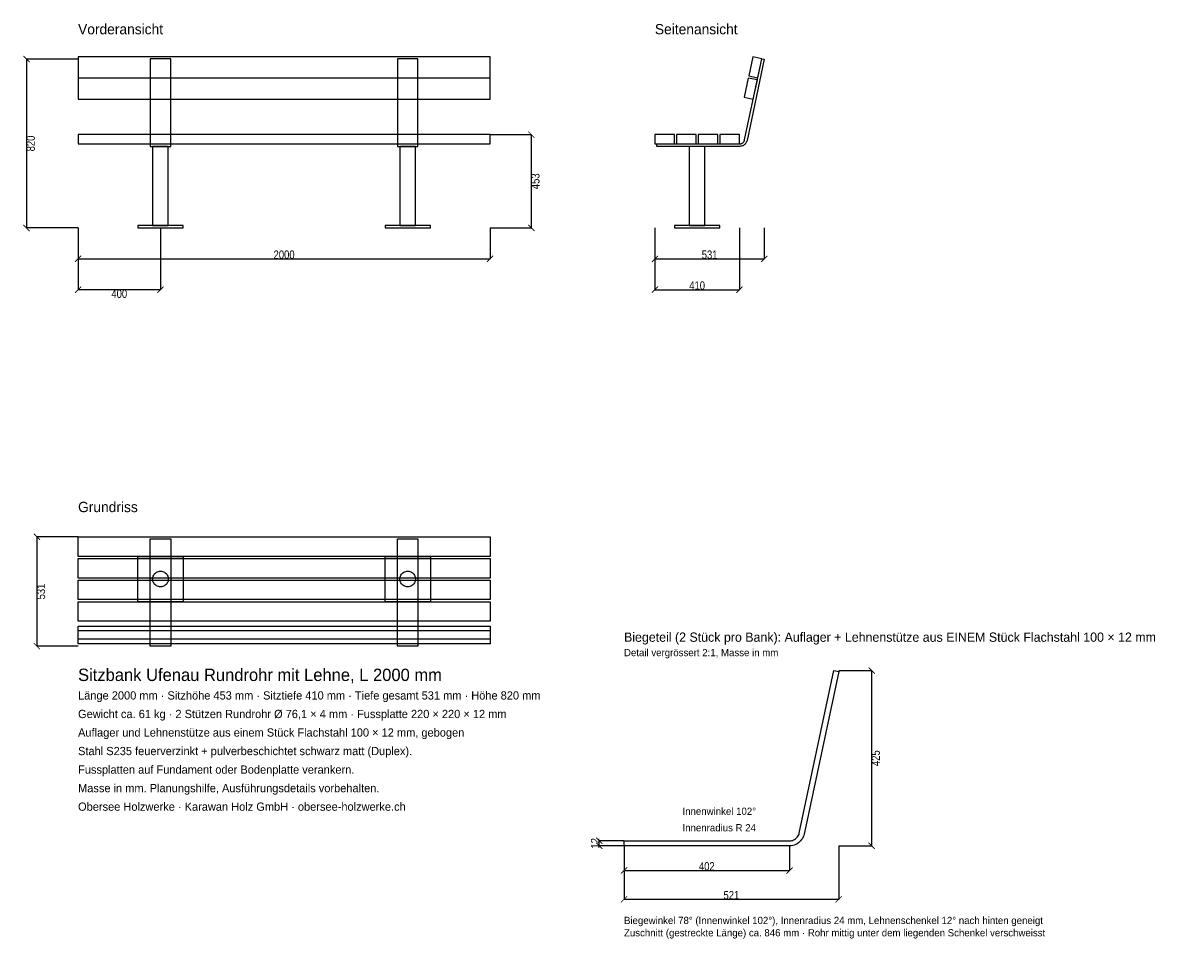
# Model space of a CAD drawing. Header units: millimetres. Extents: x -267 to 5353, y -4952 to -506.
import ezdxf

# ---------------------------------------------------------------- set-up
doc = ezdxf.new("R2010")
doc.units = ezdxf.units.MM
for name, color, linetype in [('2D_Ansichten', 7, 'Continuous'), ('2D_Masse', 1, 'Continuous'), ('2D_Text', 7, 'Continuous')]:
    doc.layers.add(name, color=color, linetype=linetype)
doc.styles.add('OpenSansCondensed-Light', font='OpenSansCondensed-Light.ttf')
doc.dimstyles.new('DETAIL2', dxfattribs={"dimtxt": 40, "dimasz": 30, "dimexe": 0.375, "dimexo": 0.125, "dimgap": 0.1, "dimtad": 1, "dimdec": 0, "dimlfac": 0.5, "dimzin": 12, "dimdsep": 46, "dimtxsty": 'OpenSansCondensed-Light', "dimblk": 'ARCHTICK', "dimcen": 2.5, "dimazin": 3, "dimtfac": 0.5, "dimtmove": 2, "dimatfit": 3})
doc.dimstyles.new('EZDXF', dxfattribs={"dimtxt": 40, "dimasz": 30, "dimexe": 0.375, "dimexo": 0.125, "dimgap": 0.1, "dimtad": 1, "dimdec": 0, "dimzin": 12, "dimdsep": 46, "dimtxsty": 'OpenSansCondensed-Light', "dimblk": 'ARCHTICK', "dimcen": 2.5, "dimazin": 3, "dimtfac": 0.5, "dimtmove": 2, "dimatfit": 3})

# ---------------------------------------------------------------- blocks, each defined once
blk = doc.blocks.new('_ARCHTICK')
at = {"color": 0, "linetype": 'BYBLOCK', "const_width": 0.15}
blk.add_lwpolyline([(-0.5, -0.5), (0.5, 0.5)], dxfattribs=at)

msp = doc.modelspace()

# ---------------------------------------------------------------- linework, layer by layer
at = {"layer": '2D_Ansichten'}
for points in [[(2000, -669.4), (0, -669.4), (0, -771.7), (2000, -771.7)], [(3255.5, -762.3), (3299.5, -771.7), (3319.3, -678.8), (3275.3, -669.4)], [(450, -678.8), (350, -678.8), (350, -1104), (450, -1104)], [(1650, -678.8), (1550, -678.8), (1550, -1104), (1650, -1104)], [(2810, -1092), (3212, -1092), (3214.5, -1091.9), (3217, -1091.5), (3219.4, -1090.8), (3221.8, -1089.9), (3224, -1088.8), (3226.1, -1087.4), (3228.1, -1085.8), (3229.8, -1084.1), (3231.4, -1082.1), (3232.8, -1080), (3233.9, -1077.8), (3234.8, -1075.4), (3235.5, -1073), (3319.3, -678.8), (3331, -681.2), (3247.2, -1075.5), (3246.2, -1079.1), (3244.9, -1082.6), (3243.2, -1086), (3241.1, -1089.2), (3238.8, -1092.1), (3236.1, -1094.8), (3233.2, -1097.1), (3230, -1099.2), (3226.6, -1100.9), (3223.1, -1102.2), (3219.5, -1103.2), (3215.8, -1103.8), (3212, -1104), (2810, -1104)], [(2810, -1092), (3212, -1092), (3214.5, -1091.9), (3217, -1091.5), (3219.4, -1090.8), (3221.8, -1089.9), (3224, -1088.8), (3226.1, -1087.4), (3228.1, -1085.8), (3229.8, -1084.1), (3231.4, -1082.1), (3232.8, -1080), (3233.9, -1077.8), (3234.8, -1075.4), (3235.5, -1073), (3319.3, -678.8), (3331, -681.2), (3247.2, -1075.5), (3246.2, -1079.1), (3244.9, -1082.6), (3243.2, -1086), (3241.1, -1089.2), (3238.8, -1092.1), (3236.1, -1094.8), (3233.2, -1097.1), (3230, -1099.2), (3226.6, -1100.9), (3223.1, -1102.2), (3219.5, -1103.2), (3215.8, -1103.8), (3212, -1104), (2810, -1104)], [(2000, -772.1), (0, -772.1), (0, -874.4), (2000, -874.4)], [(3233.7, -865), (3277.7, -874.4), (3297.4, -781.5), (3253.4, -772.1)], [(0, -1092), (2000, -1092), (2000, -1047), (0, -1047)], [(0, -1092), (2000, -1092), (2000, -1047), (0, -1047)], [(0, -1092), (2000, -1092), (2000, -1047), (0, -1047)], [(0, -1092), (2000, -1092), (2000, -1047), (0, -1047)], [(2800, -1092), (2895, -1092), (2895, -1047), (2800, -1047)], [(2905, -1092), (3000, -1092), (3000, -1047), (2905, -1047)], [(3010, -1092), (3105, -1092), (3105, -1047), (3010, -1047)], [(3115, -1092), (3210, -1092), (3210, -1047), (3115, -1047)], [(361.9, -1488), (438.1, -1488), (438.1, -1104), (361.9, -1104)], [(1562, -1488), (1638, -1488), (1638, -1104), (1562, -1104)], [(2966.9, -1488), (3043.1, -1488), (3043.1, -1104), (2966.9, -1104)], [(2966.9, -1488), (3043.1, -1488), (3043.1, -1104), (2966.9, -1104)], [(290, -1500), (510, -1500), (510, -1488), (290, -1488)], [(1490, -1500), (1710, -1500), (1710, -1488), (1490, -1488)], [(2895, -1500), (3115, -1500), (3115, -1488), (2895, -1488)], [(2895, -1500), (3115, -1500), (3115, -1488), (2895, -1488)], [(0, -3000), (2000, -3000), (2000, -3095), (0, -3095)], [(350, -3010), (450, -3010), (450, -3531), (350, -3531)], [(1550, -3010), (1650, -3010), (1650, -3531), (1550, -3531)], [(0, -3105), (2000, -3105), (2000, -3200), (0, -3200)], [(290, -3095), (510, -3095), (510, -3315), (290, -3315)], [(1490, -3095), (1710, -3095), (1710, -3315), (1490, -3315)], [(361.9, -3205), (362.3, -3200), (363.2, -3195.2), (364.8, -3190.4), (367, -3186), (369.8, -3181.8), (373.1, -3178.1), (376.8, -3174.8), (381, -3172), (385.4, -3169.8), (390.2, -3168.2), (395, -3167.3), (400, -3166.9), (405, -3167.3), (409.8, -3168.2), (414.6, -3169.8), (419, -3172), (423.2, -3174.8), (426.9, -3178.1), (430.2, -3181.8), (433, -3186), (435.2, -3190.4), (436.8, -3195.2), (437.7, -3200), (438.1, -3205), (437.7, -3210), (436.8, -3214.8), (435.2, -3219.6), (433, -3224), (430.2, -3228.2), (426.9, -3231.9), (423.2, -3235.2), (419, -3238), (414.6, -3240.2), (409.8, -3241.8), (405, -3242.7), (400, -3243.1), (395, -3242.7), (390.2, -3241.8), (385.4, -3240.2), (381, -3238), (376.8, -3235.2), (373.1, -3231.9), (369.8, -3228.2), (367, -3224), (364.8, -3219.6), (363.2, -3214.8), (362.3, -3210)], [(1562, -3205), (1562.3, -3200), (1563.2, -3195.2), (1564.8, -3190.4), (1567, -3186), (1569.8, -3181.8), (1573.1, -3178.1), (1576.8, -3174.8), (1581, -3172), (1585.4, -3169.8), (1590.2, -3168.2), (1595, -3167.3), (1600, -3166.9), (1605, -3167.3), (1609.8, -3168.2), (1614.6, -3169.8), (1619, -3172), (1623.2, -3174.8), (1626.9, -3178.1), (1630.2, -3181.8), (1633, -3186), (1635.2, -3190.4), (1636.8, -3195.2), (1637.7, -3200), (1638, -3205), (1637.7, -3210), (1636.8, -3214.8), (1635.2, -3219.6), (1633, -3224), (1630.2, -3228.2), (1626.9, -3231.9), (1623.2, -3235.2), (1619, -3238), (1614.6, -3240.2), (1609.8, -3241.8), (1605, -3242.7), (1600, -3243.1), (1595, -3242.7), (1590.2, -3241.8), (1585.4, -3240.2), (1581, -3238), (1576.8, -3235.2), (1573.1, -3231.9), (1569.8, -3228.2), (1567, -3224), (1564.8, -3219.6), (1563.2, -3214.8), (1562.3, -3210)], [(0, -3210), (2000, -3210), (2000, -3305), (0, -3305)], [(0, -3315), (2000, -3315), (2000, -3410), (0, -3410)], [(0, -3433.7), (2000, -3433.7), (2000, -3497.4), (0, -3497.4)], [(0, -3455.5), (2000, -3455.5), (2000, -3519.3), (0, -3519.3)], [(2650, -4476), (3454, -4476), (3459, -4475.7), (3464, -4475), (3468.8, -4473.7), (3473.5, -4471.9), (3478, -4469.6), (3482.2, -4466.8), (3486.1, -4463.7), (3489.7, -4460.1), (3492.8, -4456.2), (3495.6, -4452), (3497.9, -4447.5), (3499.7, -4442.8), (3501, -4438), (3668.5, -3649.5), (3692, -3654.5), (3524.4, -4443), (3522.5, -4450.2), (3519.8, -4457.3), (3516.4, -4464), (3512.2, -4470.3), (3507.5, -4476.2), (3502.2, -4481.5), (3496.3, -4486.2), (3490, -4490.4), (3483.3, -4493.8), (3476.2, -4496.5), (3469, -4498.4), (3461.5, -4499.6), (3454, -4500), (2650, -4500)]]:
    msp.add_lwpolyline(points, close=True, dxfattribs=at)

# ---------------------------------------------------------------- texts
at = {"layer": '2D_Masse'}
for s, p in [('Innenwinkel 102°', (2934, -4350)), ('Innenradius R 24', (2934, -4430))]:
    msp.add_text(s, height=35, dxfattribs=at).set_placement(p)
at = {"layer": '2D_Text'}
for s, height, p in [('Vorderansicht', 50, (0, -560)), ('Seitenansicht', 50, (2800, -560)), ('Grundriss', 50, (0, -2880)), ('Biegeteil (2 Stück pro Bank): Auflager + Lehnenstütze aus EINEM Stück Flachstahl 100 × 12 mm', 45, (2650, -3509.5)), ('Detail vergrössert 2:1, Masse in mm', 35, (2650, -3579.5)), ('Sitzbank Ufenau Rundrohr mit Lehne, L 2000 mm', 60, (0, -3700)), ('Länge 2000 mm · Sitzhöhe 453 mm · Sitztiefe 410 mm · Tiefe gesamt 531 mm · Höhe 820 mm', 40, (0, -3790)), ('Gewicht ca. 61 kg · 2 Stützen Rundrohr Ø 76,1 × 4 mm · Fussplatte 220 × 220 × 12 mm', 40, (0, -3880)), ('Auflager und Lehnenstütze aus einem Stück Flachstahl 100 × 12 mm, gebogen', 40, (0, -3970)), ('Stahl S235 feuerverzinkt + pulverbeschichtet schwarz matt (Duplex).', 40, (0, -4060)), ('Fussplatten auf Fundament oder Bodenplatte verankern.', 40, (0, -4150)), ('Masse in mm. Planungshilfe, Ausführungsdetails vorbehalten.', 40, (0, -4240)), ('Obersee Holzwerke · Karawan Holz GmbH · obersee-holzwerke.ch', 40, (0, -4330)), ('Biegewinkel 78° (Innenwinkel 102°), Innenradius 24 mm, Lehnenschenkel 12° nach hinten geneigt', 35, (2650, -4880)), ('Zuschnitt (gestreckte Länge) ca. 846 mm · Rohr mittig unter dem liegenden Schenkel verschweisst', 35, (2650, -4940))]:
    msp.add_text(s, height=height, dxfattribs=at).set_placement(p)

# ---------------------------------------------------------------- dimensions: what is measured, and where the dimension line sits
at = {"layer": '2D_Masse'}
for base, p1, p2, dimstyle in [((-250, -680), (0, -680), (0, -1500), 'EZDXF'), ((2200, -1047), (2000, -1047), (2000, -1500), 'EZDXF'), ((-200, -3000), (0, -3000), (0, -3531), 'EZDXF'), ((3852, -3649.5), (3692, -3649.5), (3692, -4500), 'DETAIL2'), ((2530, -4500), (2650, -4500), (2650, -4476), 'DETAIL2')]:
    msp.add_linear_dim(base=base, p1=p1, p2=p2, angle=90, dimstyle=dimstyle, dxfattribs=at).render()
for base, p1, p2, dimstyle in [((0, -1650), (0, -1500), (2000, -1500), 'EZDXF'), ((400, -1800), (400, -1500), (0, -1500), 'EZDXF'), ((2800, -1650), (2800, -1500), (3331, -1500), 'EZDXF'), ((2800, -1800), (2800, -1500), (3210, -1500), 'EZDXF'), ((2650, -4620), (2650, -4500), (3454, -4500), 'DETAIL2'), ((2650, -4760), (2650, -4500), (3692, -4500), 'DETAIL2')]:
    msp.add_linear_dim(base=base, p1=p1, p2=p2, dimstyle=dimstyle, dxfattribs=at).render()

doc.saveas('drawing.dxf')
